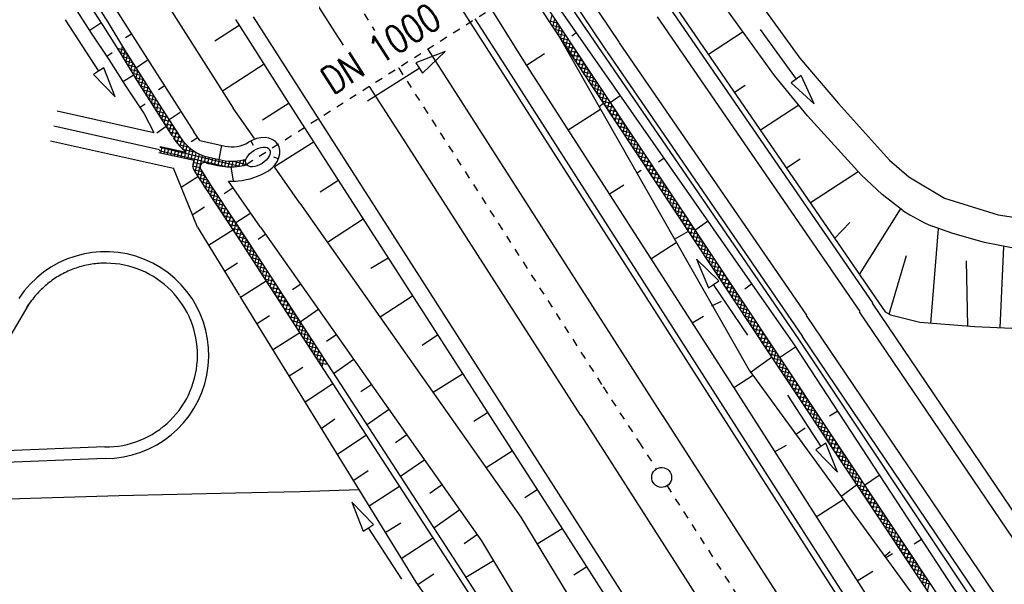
# Model space of a CAD drawing. Extents: x 448150 to 449332, y 437108 to 438384.
# Tile 48 of 172: x 448690 to 448754, y 437462 to 437499. Entities that reach past the tile are written whole.
import ezdxf

# ---------------------------------------------------------------- set-up
doc = ezdxf.new("R2010")
doc.units = 0
doc.header["$LTSCALE"] = 2
doc.header["$MEASUREMENT"] = 0
for name, pattern in [('ACAD_ISO10W100W', [0.5, 0.25, -0.25]), ('AUSGEZOGEN', [0]), ('STRICHLINIEX2', [0.5, 0.25, -0.25])]:
    doc.linetypes.add(name, pattern=pattern)
doc.layers.get('0').update_dxf_attribs({"linetype": 'AUSGEZOGEN'})
for name, color, linetype in [('DB-Bahnachse', 7, 'CONTINUOUS'), ('DB-Bestand', 8, 'CONTINUOUS'), ('DB-Boeschungen', 15, 'CONTINUOUS'), ('DB-Durchlässe', 15, 'CONTINUOUS'), ('DB-Gleisachsen', 7, 'CONTINUOUS'), ('DB-GRABEN', 15, 'AUSGEZOGEN'), ('DB-Kabelanlagen', 15, 'CONTINUOUS'), ('DB-LS-Waende', 15, 'CONTINUOUS'), ('DB-Wegboeschungen', 15, 'CONTINUOUS'), ('DB-Wege', 15, 'CONTINUOUS'), ('FBRTOP', 250, 'AUSGEZOGEN'), ('SCHLITZRINNE', 200, 'AUSGEZOGEN')]:
    doc.layers.add(name, color=color, linetype=linetype)
doc.styles.add('ROMANS', font='romans.shx', dxfattribs={"width": 0.8})

# ---------------------------------------------------------------- blocks, each defined once
blk = doc.blocks.new('*X214')
at = {"color": 0, "linetype": 'ByBlock'}
for p, q in [((-238099, -431564), (-237680, -431145)), ((-237769, -431551), (-237349, -431132)), ((-237438, -431539), (-237019, -431119)), ((-237107, -431526), (-236688, -431107)), ((-236776, -431514), (-236357, -431094)), ((-236446, -431501), (-236026, -431082)), ((-236115, -431488), (-235696, -431069)), ((-235784, -431476), (-235365, -431057)), ((-235453, -431463), (-235034, -431044)), ((-235123, -431451), (-234703, -431031)), ((-234792, -431438), (-234372, -431019)), ((-234461, -431426), (-234042, -431006)), ((-234130, -431413), (-233711, -430994)), ((-233799, -431400), (-233380, -430981)), ((-233469, -431388), (-233049, -430969)), ((-233138, -431375), (-232719, -430956)), ((-232807, -431363), (-232388, -430943)), ((-232476, -431350), (-232057, -430931)), ((-232146, -431338), (-231726, -430918)), ((-231815, -431325), (-231396, -430906)), ((-231484, -431312), (-231065, -430893)), ((-231153, -431300), (-230734, -430881)), ((-230823, -431287), (-230403, -430868)), ((-230492, -431275), (-230072, -430855)), ((-230161, -431262), (-229742, -430843)), ((-229830, -431250), (-229411, -430830)), ((-229499, -431237), (-229080, -430818)), ((-229169, -431224), (-228749, -430805)), ((-228838, -431212), (-228419, -430793)), ((-228507, -431199), (-228088, -430780)), ((-228176, -431187), (-227757, -430767)), ((-227846, -431174), (-227426, -430755)), ((-227515, -431162), (-227096, -430742)), ((-227184, -431149), (-226765, -430730)), ((-226853, -431137), (-226434, -430717)), ((-226523, -431124), (-226103, -430705)), ((-226192, -431111), (-225772, -430692)), ((-225861, -431099), (-225442, -430679)), ((-225530, -431086), (-225111, -430667)), ((-225200, -431074), (-224780, -430654)), ((-224869, -431061), (-224449, -430642)), ((-255603, -432203), (-255185, -431785)), ((-255273, -432191), (-254855, -431773)), ((-254943, -432179), (-254525, -431761)), ((-254613, -432167), (-254194, -431749)), ((-254283, -432156), (-253864, -431737)), ((-253953, -432144), (-253534, -431725)), ((-253623, -432132), (-253204, -431713)), ((-253293, -432120), (-252874, -431701)), ((-252962, -432108), (-252544, -431690)), ((-252632, -432096), (-252214, -431678)), ((-252302, -432084), (-251884, -431666)), ((-251972, -432072), (-251554, -431654)), ((-251642, -432060), (-251224, -431642)), ((-251312, -432049), (-250894, -431630)), ((-250982, -432037), (-250564, -431618)), ((-250652, -432025), (-250233, -431606)), ((-250322, -432013), (-249903, -431594)), ((-249992, -432001), (-249573, -431583)), ((-249662, -431989), (-249243, -431571)), ((-249332, -431977), (-248913, -431559)), ((-249001, -431965), (-248583, -431547)), ((-248671, -431953), (-248253, -431535)), ((-248341, -431942), (-247923, -431523)), ((-248011, -431930), (-247593, -431511)), ((-247681, -431918), (-247263, -431499)), ((-247351, -431906), (-246933, -431487)), ((-247021, -431894), (-246602, -431476)), ((-246691, -431882), (-246272, -431464)), ((-246361, -431870), (-245942, -431452)), ((-246031, -431858), (-245612, -431440)), ((-245701, -431846), (-245282, -431428)), ((-245370, -431835), (-244952, -431416)), ((-245040, -431823), (-244622, -431404)), ((-244710, -431811), (-244292, -431392)), ((-244380, -431799), (-243962, -431380)), ((-244050, -431787), (-243632, -431369)), ((-243720, -431775), (-243302, -431357)), ((-243390, -431763), (-242972, -431345)), ((-243060, -431751), (-242641, -431333)), ((-242730, -431739), (-242311, -431321)), ((-242399, -431727), (-241980, -431308)), ((-242069, -431715), (-241649, -431295)), ((-241738, -431702), (-241319, -431283)), ((-241407, -431690), (-240988, -431270)), ((-241076, -431677), (-240657, -431258)), ((-240746, -431664), (-240326, -431245)), ((-240415, -431652), (-239996, -431233)), ((-240084, -431639), (-239665, -431220)), ((-239753, -431627), (-239334, -431207)), ((-239423, -431614), (-239003, -431195)), ((-239092, -431602), (-238672, -431182)), ((-238761, -431589), (-238342, -431170)), ((-238430, -431576), (-238011, -431157)), ((-268799, -432671), (-268388, -432260)), ((-268471, -432661), (-268058, -432248)), ((-268143, -432651), (-267728, -432236)), ((-267815, -432641), (-267398, -432224)), ((-267486, -432631), (-267068, -432213)), ((-267156, -432619), (-266738, -432201)), ((-266826, -432607), (-266408, -432189)), ((-266496, -432595), (-266078, -432177)), ((-266166, -432583), (-265747, -432165)), ((-265836, -432572), (-265417, -432153)), ((-265506, -432560), (-265087, -432141)), ((-265176, -432548), (-264757, -432129)), ((-264846, -432536), (-264427, -432118)), ((-264515, -432524), (-264097, -432106)), ((-264185, -432512), (-263767, -432094)), ((-263855, -432500), (-263437, -432082)), ((-263525, -432488), (-263107, -432070)), ((-263195, -432476), (-262777, -432058)), ((-262865, -432465), (-262447, -432046)), ((-262535, -432453), (-262117, -432034)), ((-262205, -432441), (-261786, -432022)), ((-261875, -432429), (-261456, -432011)), ((-261545, -432417), (-261126, -431999)), ((-261215, -432405), (-260796, -431987)), ((-260885, -432393), (-260466, -431975)), ((-260554, -432381), (-260136, -431963)), ((-260224, -432369), (-259806, -431951)), ((-259894, -432358), (-259476, -431939)), ((-259564, -432346), (-259146, -431927)), ((-259234, -432334), (-258816, -431915)), ((-258904, -432322), (-258486, -431904)), ((-258574, -432310), (-258156, -431892)), ((-258244, -432298), (-257825, -431880)), ((-257914, -432286), (-257495, -431868)), ((-257584, -432274), (-257165, -431856)), ((-257254, -432263), (-256835, -431844)), ((-256923, -432251), (-256505, -431832)), ((-256593, -432239), (-256175, -431820)), ((-256263, -432227), (-255845, -431808)), ((-255933, -432215), (-255515, -431797))]:
    blk.add_line(p, q, dxfattribs=at)
blk = doc.blocks.new('*X215')
at = {"color": 0, "linetype": 'ByBlock'}
for p, q in [((-237318, -431534), (-237707, -431146)), ((-237012, -431523), (-237400, -431134)), ((-236705, -431511), (-237094, -431122)), ((-236398, -431499), (-236787, -431111)), ((-236092, -431488), (-236481, -431099)), ((-235785, -431476), (-236174, -431087)), ((-235479, -431464), (-235867, -431076)), ((-235172, -431453), (-235561, -431064)), ((-234866, -431441), (-235254, -431052)), ((-234559, -431429), (-234948, -431041)), ((-234253, -431418), (-234641, -431029)), ((-233946, -431406), (-234335, -431017)), ((-233640, -431394), (-234028, -431006)), ((-233333, -431383), (-233722, -430994)), ((-233026, -431371), (-233415, -430982)), ((-232720, -431359), (-233109, -430971)), ((-232413, -431348), (-232802, -430959)), ((-232107, -431336), (-232495, -430948)), ((-231800, -431324), (-232189, -430936)), ((-231494, -431313), (-231882, -430924)), ((-231187, -431301), (-231576, -430913)), ((-230881, -431290), (-231269, -430901)), ((-230574, -431278), (-230963, -430889)), ((-230268, -431266), (-230656, -430878)), ((-229961, -431255), (-230350, -430866)), ((-229654, -431243), (-230043, -430854)), ((-229348, -431231), (-229736, -430843)), ((-229041, -431220), (-229430, -430831)), ((-228735, -431208), (-229123, -430819)), ((-228428, -431196), (-228817, -430808)), ((-228122, -431185), (-228510, -430796)), ((-227815, -431173), (-228204, -430784)), ((-227509, -431161), (-227897, -430773)), ((-227202, -431150), (-227591, -430761)), ((-226895, -431138), (-227284, -430749)), ((-226589, -431126), (-226978, -430738)), ((-226282, -431115), (-226671, -430726)), ((-225976, -431103), (-226364, -430715)), ((-225669, -431092), (-226058, -430703)), ((-225363, -431080), (-225751, -430691)), ((-225056, -431068), (-225445, -430680)), ((-224750, -431057), (-225138, -430668)), ((-224443, -431045), (-224832, -430656)), ((-224137, -431033), (-224525, -430645)), ((-254815, -432175), (-255204, -431785)), ((-254508, -432164), (-254897, -431774)), ((-254201, -432153), (-254590, -431763)), ((-253894, -432141), (-254283, -431752)), ((-253586, -432130), (-253976, -431741)), ((-253279, -432119), (-253669, -431730)), ((-252972, -432108), (-253361, -431719)), ((-252665, -432097), (-253054, -431708)), ((-252358, -432086), (-252747, -431697)), ((-252051, -432075), (-252440, -431686)), ((-251744, -432064), (-252133, -431675)), ((-251436, -432053), (-251826, -431664)), ((-251129, -432042), (-251519, -431653)), ((-250822, -432031), (-251211, -431642)), ((-250515, -432020), (-250904, -431630)), ((-250208, -432009), (-250597, -431619)), ((-249901, -431998), (-250290, -431608)), ((-249594, -431987), (-249983, -431597)), ((-249286, -431976), (-249676, -431586)), ((-248979, -431965), (-249369, -431575)), ((-248672, -431953), (-249062, -431564)), ((-248365, -431942), (-248754, -431553)), ((-248058, -431931), (-248447, -431542)), ((-247751, -431920), (-248140, -431531)), ((-247444, -431909), (-247833, -431520)), ((-247136, -431898), (-247526, -431509)), ((-246829, -431887), (-247219, -431498)), ((-246522, -431876), (-246912, -431487)), ((-246215, -431865), (-246604, -431476)), ((-245908, -431854), (-246297, -431465)), ((-245601, -431843), (-245990, -431454)), ((-245294, -431832), (-245683, -431442)), ((-244987, -431821), (-245376, -431431)), ((-244679, -431810), (-245069, -431420)), ((-244372, -431799), (-244762, -431409)), ((-244065, -431788), (-244454, -431398)), ((-243758, -431776), (-244147, -431387)), ((-243451, -431765), (-243840, -431376)), ((-243144, -431754), (-243533, -431365)), ((-242837, -431743), (-243226, -431354)), ((-242529, -431732), (-242919, -431343)), ((-242223, -431721), (-242612, -431332)), ((-241916, -431709), (-242305, -431320)), ((-241610, -431697), (-241998, -431309)), ((-241303, -431686), (-241692, -431297)), ((-240997, -431674), (-241385, -431285)), ((-240690, -431662), (-241079, -431274)), ((-240384, -431651), (-240772, -431262)), ((-240077, -431639), (-240466, -431250)), ((-239771, -431627), (-240159, -431239)), ((-239464, -431616), (-239853, -431227)), ((-239157, -431604), (-239546, -431215)), ((-238851, -431592), (-239239, -431204)), ((-238544, -431581), (-238933, -431192)), ((-238238, -431569), (-238626, -431181)), ((-237931, -431557), (-238320, -431169)), ((-237625, -431546), (-238013, -431157)), ((-268642, -432666), (-269026, -432282)), ((-268334, -432657), (-268719, -432271)), ((-268025, -432647), (-268412, -432260)), ((-267716, -432638), (-268104, -432250)), ((-267408, -432628), (-267797, -432239)), ((-267100, -432617), (-267490, -432228)), ((-266793, -432606), (-267183, -432217)), ((-266486, -432595), (-266875, -432206)), ((-266179, -432584), (-266568, -432195)), ((-265872, -432573), (-266261, -432184)), ((-265565, -432562), (-265954, -432172)), ((-265258, -432551), (-265647, -432161)), ((-264950, -432540), (-265340, -432150)), ((-264643, -432529), (-265033, -432139)), ((-264336, -432518), (-264725, -432128)), ((-264029, -432507), (-264418, -432117)), ((-263722, -432495), (-264111, -432106)), ((-263415, -432484), (-263804, -432095)), ((-263108, -432473), (-263497, -432084)), ((-262800, -432462), (-263190, -432073)), ((-262493, -432451), (-262883, -432062)), ((-262186, -432440), (-262576, -432051)), ((-261879, -432429), (-262268, -432040)), ((-261572, -432418), (-261961, -432029)), ((-261265, -432407), (-261654, -432018)), ((-260958, -432396), (-261347, -432007)), ((-260651, -432385), (-261040, -431996)), ((-260343, -432374), (-260733, -431984)), ((-260036, -432363), (-260426, -431973)), ((-259729, -432352), (-260118, -431962)), ((-259422, -432341), (-259811, -431951)), ((-259115, -432330), (-259504, -431940)), ((-258808, -432318), (-259197, -431929)), ((-258501, -432307), (-258890, -431918)), ((-258193, -432296), (-258583, -431907)), ((-257886, -432285), (-258276, -431896)), ((-257579, -432274), (-257968, -431885)), ((-257272, -432263), (-257661, -431874)), ((-256965, -432252), (-257354, -431863)), ((-256658, -432241), (-257047, -431852)), ((-256351, -432230), (-256740, -431841)), ((-256043, -432219), (-256433, -431830)), ((-255736, -432208), (-256126, -431819)), ((-255429, -432197), (-255819, -431807)), ((-255122, -432186), (-255511, -431796))]:
    blk.add_line(p, q, dxfattribs=at)
blk = doc.blocks.new('*X229')
at = {"color": 0, "linetype": 'ByBlock'}
for p, q in [((-272117, -457512), (-272806, -456822)), ((-272648, -456662), (-272652, -456658)), ((-263477, -457260), (-263068, -456850)), ((-263150, -457251), (-262741, -456842)), ((-262529, -457235), (-262918, -456846)), ((-262824, -457243), (-262414, -456833)), ((-262219, -457227), (-262607, -456838)), ((-262497, -457234), (-262088, -456825)), ((-261908, -457219), (-262297, -456830)), ((-262170, -457226), (-261761, -456816)), ((-261598, -457211), (-261987, -456822)), ((-261844, -457217), (-261434, -456808)), ((-261288, -457203), (-261677, -456814)), ((-261517, -457209), (-261107, -456799)), ((-260978, -457195), (-261367, -456806)), ((-261191, -457201), (-260781, -456791)), ((-260668, -457187), (-261057, -456798)), ((-260864, -457192), (-260454, -456782)), ((-260358, -457179), (-260747, -456790)), ((-260537, -457184), (-260127, -456774)), ((-260047, -457171), (-260437, -456782)), ((-260211, -457175), (-259801, -456765)), ((-259737, -457163), (-260127, -456774)), ((-259884, -457167), (-259474, -456757)), ((-259427, -457155), (-259816, -456766)), ((-259557, -457158), (-259147, -456748)), ((-259117, -457147), (-259506, -456757)), ((-259231, -457150), (-258820, -456740)), ((-258807, -457139), (-259196, -456749)), ((-258904, -457141), (-258494, -456731)), ((-258497, -457131), (-258886, -456741)), ((-258577, -457133), (-258167, -456723)), ((-258186, -457123), (-258576, -456733)), ((-257876, -457115), (-258266, -456725)), ((-258251, -457125), (-257840, -456714)), ((-257566, -457107), (-257956, -456717)), ((-257924, -457116), (-257514, -456706)), ((-257272, -457082), (-257646, -456709)), ((-257597, -457108), (-257272, -456783)), ((-257272, -456764), (-257336, -456701)), ((-272806, -457459), (-273115, -457150)), ((-273046, -457283), (-272673, -456909)), ((-272430, -457517), (-272960, -456986)), ((-272871, -457426), (-272525, -457080)), ((-272636, -457509), (-272237, -457111)), ((-272324, -457515), (-271914, -457105)), ((-271804, -457506), (-272200, -457110)), ((-272000, -457510), (-271590, -457100)), ((-271491, -457501), (-271887, -457105)), ((-271676, -457504), (-271267, -457094)), ((-271178, -457496), (-271574, -457099)), ((-271353, -457499), (-270939, -457085)), ((-270870, -457486), (-271261, -457094)), ((-271027, -457491), (-270610, -457074)), ((-270562, -457475), (-270952, -457086)), ((-270697, -457480), (-270281, -457063)), ((-270255, -457464), (-270644, -457075)), ((-270368, -457468), (-269951, -457052)), ((-269948, -457453), (-270336, -457065)), ((-270038, -457456), (-269622, -457041)), ((-269640, -457442), (-270028, -457054)), ((-269333, -457432), (-269720, -457044)), ((-269708, -457445), (-269293, -457029)), ((-269025, -457421), (-269413, -457033)), ((-269378, -457433), (-268963, -457018)), ((-268718, -457410), (-269105, -457023)), ((-269048, -457421), (-268634, -457007)), ((-268411, -457399), (-268797, -457013)), ((-268718, -457410), (-268304, -456996)), ((-268103, -457388), (-268489, -457002)), ((-268389, -457398), (-267975, -456985)), ((-267796, -457377), (-268182, -456992)), ((-268059, -457387), (-267646, -456974)), ((-267489, -457366), (-267874, -456981)), ((-267729, -457375), (-267316, -456962)), ((-267181, -457356), (-267566, -456971)), ((-267399, -457363), (-266988, -456952)), ((-266871, -457347), (-267258, -456961)), ((-267070, -457353), (-266662, -456944)), ((-266561, -457339), (-266949, -456951)), ((-266744, -457344), (-266335, -456935)), ((-266251, -457331), (-266639, -456943)), ((-266417, -457336), (-266008, -456927)), ((-265941, -457323), (-266329, -456935)), ((-266090, -457327), (-265681, -456918)), ((-265631, -457315), (-266019, -456927)), ((-265764, -457319), (-265355, -456910)), ((-265320, -457307), (-265709, -456919)), ((-265437, -457310), (-265028, -456901)), ((-265010, -457299), (-265399, -456911)), ((-265110, -457302), (-264701, -456893)), ((-264700, -457291), (-265088, -456903)), ((-264784, -457293), (-264375, -456884)), ((-264390, -457283), (-264778, -456895)), ((-264080, -457275), (-264468, -456887)), ((-264457, -457285), (-264048, -456876)), ((-263770, -457267), (-264158, -456879)), ((-264130, -457277), (-263721, -456867)), ((-263459, -457259), (-263848, -456871)), ((-263804, -457268), (-263394, -456859)), ((-263149, -457251), (-263538, -456863)), ((-262839, -457243), (-263228, -456854))]:
    blk.add_line(p, q, dxfattribs=at)
blk = doc.blocks.new('*X230')
at = {"color": 0, "linetype": 'ByBlock'}
for p, q in [((-274142, -457424), (-273503, -456785)), ((-273397, -456868), (-273488, -456777)), ((-273240, -456706), (-273290, -456656)), ((-273084, -456544), (-273105, -456523)), ((-272927, -456383), (-272932, -456378)), ((-281922, -457567), (-281627, -457273)), ((-281548, -457626), (-281903, -457271)), ((-281663, -457626), (-281304, -457267)), ((-281227, -457629), (-281584, -457272)), ((-281346, -457628), (-280980, -457262)), ((-280907, -457631), (-281271, -457267)), ((-281030, -457630), (-280656, -457256)), ((-280586, -457633), (-280958, -457261)), ((-280714, -457632), (-280333, -457251)), ((-280266, -457635), (-280645, -457256)), ((-280398, -457634), (-280009, -457246)), ((-279946, -457637), (-280332, -457251)), ((-280082, -457637), (-279686, -457240)), ((-279625, -457640), (-280019, -457246)), ((-279766, -457639), (-279362, -457235)), ((-279310, -457636), (-279706, -457240)), ((-279448, -457639), (-279038, -457229)), ((-278998, -457630), (-279393, -457235)), ((-279124, -457633), (-278715, -457224)), ((-278686, -457624), (-279080, -457230)), ((-278799, -457627), (-278391, -457218)), ((-278374, -457618), (-278767, -457225)), ((-278475, -457620), (-278067, -457213)), ((-278061, -457613), (-278454, -457219)), ((-278151, -457614), (-277744, -457208)), ((-277749, -457607), (-278141, -457214)), ((-277437, -457601), (-277829, -457209)), ((-277826, -457608), (-277420, -457202)), ((-277124, -457595), (-277516, -457204)), ((-277502, -457602), (-277096, -457196)), ((-276811, -457590), (-277203, -457198)), ((-277178, -457596), (-276771, -457190)), ((-276498, -457585), (-276891, -457192)), ((-276854, -457591), (-276447, -457184)), ((-276185, -457580), (-276579, -457186)), ((-276531, -457586), (-276123, -457177)), ((-275872, -457574), (-276266, -457180)), ((-276207, -457580), (-275798, -457171)), ((-275559, -457569), (-275954, -457174)), ((-275884, -457575), (-275474, -457165)), ((-275246, -457564), (-275642, -457168)), ((-275560, -457569), (-275150, -457159)), ((-274937, -457555), (-275330, -457162)), ((-275236, -457564), (-274826, -457153)), ((-274647, -457527), (-275017, -457157)), ((-274908, -457553), (-274472, -457118)), ((-274375, -457480), (-274709, -457146)), ((-274548, -457512), (-274056, -457020)), ((-274120, -457418), (-274427, -457110)), ((-273878, -457342), (-274167, -457052)), ((-273710, -457191), (-273925, -456976)), ((-273553, -457029), (-273699, -456884)), ((-281862, -457630), (-281922, -457571))]:
    blk.add_line(p, q, dxfattribs=at)
blk = doc.blocks.new('*X231')
at = {"color": 0, "linetype": 'ByBlock'}
for p, q in [((-275019, -458620), (-271251, -454852)), ((-271734, -455016), (-271120, -454402)), ((-271360, -455086), (-271630, -454817)), ((-271259, -454869), (-271534, -454594)), ((-271482, -454446), (-271347, -454311)), ((-271169, -454641), (-271454, -454355)), ((-274855, -458773), (-271649, -455567)), ((-271727, -455674), (-271998, -455403)), ((-271595, -455488), (-271862, -455220)), ((-271472, -455292), (-271739, -455025)), ((-272332, -456342), (-272614, -456059)), ((-272175, -456180), (-272458, -455897)), ((-272019, -456018), (-272302, -455736)), ((-271868, -455851), (-272145, -455574)), ((-272960, -456986), (-273240, -456706)), ((-272806, -456822), (-273084, -456544)), ((-272652, -456658), (-272927, -456383)), ((-272491, -456501), (-272771, -456221)), ((-273583, -457636), (-273866, -457353)), ((-273427, -457474), (-273710, -457191)), ((-273270, -457312), (-273553, -457029)), ((-273115, -457150), (-273397, -456868)), ((-274209, -458283), (-274492, -458000)), ((-274053, -458121), (-274336, -457838)), ((-273896, -457959), (-274179, -457676)), ((-273740, -457798), (-274023, -457515)), ((-274679, -458768), (-274961, -458485)), ((-274522, -458606), (-274805, -458323)), ((-274366, -458444), (-274649, -458162))]:
    blk.add_line(p, q, dxfattribs=at)

msp = doc.modelspace()

# ---------------------------------------------------------------- hatches: boundary and pattern name
at = {"layer": 'SCHLITZRINNE'}
h = msp.add_hatch(dxfattribs=at)
h.set_pattern_fill('_USER', color=256, scale=1.5, angle=45, style=0, pattern_type=0)
h.set_pattern_definition([(0.19809, (448696.2442, 437758.0261), (-0.005186, 1.499991), [])])
edge = h.paths.add_edge_path()
edge.add_arc((450103.943, 439168.643), 1992.851, 225.253931, 225.326505)
edge.add_arc((450104.379, 439169.084), 1993.471, 225.326505, 225.685513)
edge.add_arc((450114.112, 439179.052), 2007.404, 225.685514, 226.043274)
edge.add_arc((450116.374, 439181.397), 2010.661, 226.043274, 226.400342)
edge.add_arc((450108.345, 439172.967), 1999.019, 226.400342, 226.758448)
edge.add_arc((450107.359, 439171.918), 1997.58, 226.758448, 227.116898)
edge.add_arc((450114.22, 439179.306), 2007.663, 227.116898, 227.474446)
edge.add_arc((450112.044, 439176.933), 2004.443, 227.474446, 227.83238)
edge.add_arc((450107.824, 439172.273), 1998.156, 227.83238, 228.190877)
edge.add_arc((450107.663, 439172.094), 1997.915, 228.190877, 228.549748)
edge.add_arc((450107.034, 439171.381), 1996.965, 228.549748, 228.908704)
edge.add_arc((450111.572, 439176.585), 2003.869, 228.908704, 229.265964)
edge.add_arc((450119.093, 439185.318), 2015.394, 229.265964, 229.6222)
edge.add_arc((450115.134, 439180.663), 2009.284, 229.6222, 229.979919)
edge.add_arc((450101.808, 439164.793), 1988.56, 229.979919, 230.339497)
edge.add_arc((450135.905, 439205.921), 2041.985, 230.339497, 230.699144)
edge.add_arc((450015.788, 439059.171), 1852.343, 230.699144, 231.076753)
edge.add_arc((450440.038, 439584.513), 2527.6, 231.076753, 231.41321)
edge.add_arc((449605.176, 438538.206), 1189.037, 231.413211, 231.903765)
edge.add_arc((451876.599, 441435.451), 4870.53, 231.903765, 232.054115)
edge.add_arc((449764.385, 438726.671), 1435.572, 232.054115, 232.331051)
edge.add_arc((663048.573, 714993.472), 350453.466, 232.33105148, 232.33182369)
edge.add_arc((452105.708, 441751.773), 5260.885, 232.331837, 232.33814)
edge.add_arc((1083717.784, 1260087.558), 1038995.508, 232.338139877, 232.338829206)
edge.add_arc((362297.748, 325361.769), 141749.668, 52.33595822, 52.34101086, ccw=False)
edge.add_arc((130991.073, 25697.409), 520301.522, 52.33458173, 52.33595822, ccw=False)
edge.add_arc((597397.743, 629905.021), 242982.187, 232.33379622, 232.33674373)
edge.add_arc((1091510.304, 1270060.009), 1051651.236, 232.336743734, 232.337424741)
edge.add_arc((63904.407, -61307.138), 630166.935, 52.33651599, 52.337652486, ccw=False)
edge.add_line((448950.678, 437541.271), (448965.933, 437529.496))
edge.add_arc((450103.943, 439168.643), 1993.351, 225.253931, 225.326505)
edge.add_arc((450104.379, 439169.084), 1993.971, 225.326505, 225.633952)
h = msp.add_hatch(dxfattribs=at)
h.set_pattern_fill('_USER', color=256, scale=1.5, angle=45, style=0, pattern_type=0)
h.set_pattern_definition([(1.0848, (448717.7677, 437736.8698), (-0.0283982, 1.4997312), [])])
edge = h.paths.add_edge_path()
edge.add_arc((450104.379, 439169.084), 1993.971, 225.677136, 225.685513)
edge.add_arc((450114.112, 439179.052), 2007.904, 225.685514, 226.043274)
edge.add_arc((450116.374, 439181.397), 2011.161, 226.043274, 226.348764)
edge.add_arc((450103.943, 439168.643), 1992.851, 225.253931, 225.326505)
edge.add_arc((450104.379, 439169.084), 1993.471, 225.326505, 225.685513)
edge.add_arc((450114.112, 439179.052), 2007.404, 225.685514, 226.043274)
edge.add_arc((450116.374, 439181.397), 2010.661, 226.043274, 226.400342)
edge.add_arc((450108.345, 439172.967), 1999.019, 226.400342, 226.758448)
edge.add_arc((450107.359, 439171.918), 1997.58, 226.758448, 227.116898)
edge.add_arc((450114.22, 439179.306), 2007.663, 227.116898, 227.474446)
edge.add_arc((450112.044, 439176.933), 2004.443, 227.474446, 227.83238)
edge.add_arc((450107.824, 439172.273), 1998.156, 227.83238, 228.190877)
edge.add_arc((450107.663, 439172.094), 1997.915, 228.190877, 228.549748)
edge.add_arc((450107.034, 439171.381), 1996.965, 228.549748, 228.908704)
edge.add_arc((450111.572, 439176.585), 2003.869, 228.908704, 229.265964)
edge.add_arc((450119.093, 439185.318), 2015.394, 229.265964, 229.6222)
edge.add_arc((450115.134, 439180.663), 2009.284, 229.6222, 229.979919)
edge.add_arc((450101.808, 439164.793), 1988.56, 229.979919, 230.339497)
edge.add_arc((450135.905, 439205.921), 2041.985, 230.339497, 230.699144)
edge.add_arc((450015.788, 439059.171), 1852.343, 230.699144, 231.076753)
edge.add_arc((450440.038, 439584.513), 2527.6, 231.076753, 231.41321)
edge.add_arc((449605.176, 438538.206), 1189.037, 231.413211, 231.903765)
edge.add_arc((451876.599, 441435.451), 4870.53, 231.903765, 232.054115)
edge.add_arc((449764.385, 438726.671), 1435.572, 232.054115, 232.331051)
edge.add_arc((663048.573, 714993.472), 350453.466, 232.33105148, 232.33182369)
edge.add_arc((452105.708, 441751.773), 5260.885, 232.331837, 232.33814)
edge.add_arc((1083717.784, 1260087.558), 1038995.508, 232.338139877, 232.338829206)
edge.add_arc((362297.748, 325361.769), 141749.668, 52.33595822, 52.34101086, ccw=False)
edge.add_arc((130991.073, 25697.409), 520301.522, 52.33458173, 52.33595822, ccw=False)
edge.add_arc((597397.743, 629905.021), 242982.187, 232.33379622, 232.33674373)
edge.add_arc((1091510.304, 1270060.009), 1051651.236, 232.336743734, 232.337424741)
edge.add_arc((63904.407, -61307.138), 630166.935, 52.33651599, 52.337652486, ccw=False)
edge.add_line((448950.678, 437541.271), (448965.933, 437529.496))
h = msp.add_hatch(dxfattribs=at)
h.set_pattern_fill('_USER', color=256, scale=1.5, angle=45, style=0, pattern_type=0)
h.set_pattern_definition([(1.92282, (448737.9663, 437717.5835), (-0.05033, 1.4991554), [])])
edge = h.paths.add_edge_path()
edge.add_arc((450116.374, 439181.397), 2011.161, 226.391578, 226.400342)
edge.add_arc((450108.345, 439172.967), 1999.519, 226.400342, 226.758448)
edge.add_arc((450107.359, 439171.918), 1998.08, 226.758448, 227.116898)
edge.add_arc((450114.22, 439179.306), 2008.163, 227.116898, 227.474446)
edge.add_arc((450112.044, 439176.933), 2004.943, 227.474446, 227.83238)
edge.add_arc((450107.824, 439172.273), 1998.656, 227.83238, 228.068653)
edge.add_arc((450103.943, 439168.643), 1992.851, 225.253931, 225.326505)
edge.add_arc((450104.379, 439169.084), 1993.471, 225.326505, 225.685513)
edge.add_arc((450114.112, 439179.052), 2007.404, 225.685514, 226.043274)
edge.add_arc((450116.374, 439181.397), 2010.661, 226.043274, 226.400342)
edge.add_arc((450108.345, 439172.967), 1999.019, 226.400342, 226.758448)
edge.add_arc((450107.359, 439171.918), 1997.58, 226.758448, 227.116898)
edge.add_arc((450114.22, 439179.306), 2007.663, 227.116898, 227.474446)
edge.add_arc((450112.044, 439176.933), 2004.443, 227.474446, 227.83238)
edge.add_arc((450107.824, 439172.273), 1998.156, 227.83238, 228.190877)
edge.add_arc((450107.663, 439172.094), 1997.915, 228.190877, 228.549748)
edge.add_arc((450107.034, 439171.381), 1996.965, 228.549748, 228.908704)
edge.add_arc((450111.572, 439176.585), 2003.869, 228.908704, 229.265964)
edge.add_arc((450119.093, 439185.318), 2015.394, 229.265964, 229.6222)
edge.add_arc((450115.134, 439180.663), 2009.284, 229.6222, 229.979919)
edge.add_arc((450101.808, 439164.793), 1988.56, 229.979919, 230.339497)
edge.add_arc((450135.905, 439205.921), 2041.985, 230.339497, 230.699144)
edge.add_arc((450015.788, 439059.171), 1852.343, 230.699144, 231.076753)
edge.add_arc((450440.038, 439584.513), 2527.6, 231.076753, 231.41321)
edge.add_arc((449605.176, 438538.206), 1189.037, 231.413211, 231.903765)
edge.add_arc((451876.599, 441435.451), 4870.53, 231.903765, 232.054115)
edge.add_arc((449764.385, 438726.671), 1435.572, 232.054115, 232.331051)
edge.add_arc((663048.573, 714993.472), 350453.466, 232.33105148, 232.33182369)
edge.add_arc((452105.708, 441751.773), 5260.885, 232.331837, 232.33814)
edge.add_arc((1083717.784, 1260087.558), 1038995.508, 232.338139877, 232.338829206)
edge.add_arc((362297.748, 325361.769), 141749.668, 52.33595822, 52.34101086, ccw=False)
edge.add_arc((130991.073, 25697.409), 520301.522, 52.33458173, 52.33595822, ccw=False)
edge.add_arc((597397.743, 629905.021), 242982.187, 232.33379622, 232.33674373)
edge.add_arc((1091510.304, 1270060.009), 1051651.236, 232.336743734, 232.337424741)
edge.add_arc((63904.407, -61307.138), 630166.935, 52.33651599, 52.337652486, ccw=False)
edge.add_line((448950.678, 437541.271), (448965.933, 437529.496))
h = msp.add_hatch(dxfattribs=at)
h.set_pattern_fill('_USER', color=256, scale=1.5, angle=45, style=0, pattern_type=0)
h.set_pattern_definition([(5.43336, (448830.8072, 437635.437), (-0.142032, 1.4932605), [])])
edge = h.paths.add_edge_path()
edge.add_arc((450115.134, 439180.663), 2009.784, 229.703318, 229.979919)
edge.add_arc((450101.808, 439164.793), 1989.06, 229.979919, 230.339497)
edge.add_arc((450135.905, 439205.921), 2042.485, 230.339497, 230.699144)
edge.add_arc((450015.788, 439059.171), 1852.843, 230.699144, 231.076753)
edge.add_arc((450440.038, 439584.513), 2528.1, 231.076753, 231.211068)
edge.add_arc((450103.943, 439168.643), 1992.851, 225.253931, 225.326505)
edge.add_arc((450104.379, 439169.084), 1993.471, 225.326505, 225.685513)
edge.add_arc((450114.112, 439179.052), 2007.404, 225.685514, 226.043274)
edge.add_arc((450116.374, 439181.397), 2010.661, 226.043274, 226.400342)
edge.add_arc((450108.345, 439172.967), 1999.019, 226.400342, 226.758448)
edge.add_arc((450107.359, 439171.918), 1997.58, 226.758448, 227.116898)
edge.add_arc((450114.22, 439179.306), 2007.663, 227.116898, 227.474446)
edge.add_arc((450112.044, 439176.933), 2004.443, 227.474446, 227.83238)
edge.add_arc((450107.824, 439172.273), 1998.156, 227.83238, 228.190877)
edge.add_arc((450107.663, 439172.094), 1997.915, 228.190877, 228.549748)
edge.add_arc((450107.034, 439171.381), 1996.965, 228.549748, 228.908704)
edge.add_arc((450111.572, 439176.585), 2003.869, 228.908704, 229.265964)
edge.add_arc((450119.093, 439185.318), 2015.394, 229.265964, 229.6222)
edge.add_arc((450115.134, 439180.663), 2009.284, 229.6222, 229.979919)
edge.add_arc((450101.808, 439164.793), 1988.56, 229.979919, 230.339497)
edge.add_arc((450135.905, 439205.921), 2041.985, 230.339497, 230.699144)
edge.add_arc((450015.788, 439059.171), 1852.343, 230.699144, 231.076753)
edge.add_arc((450440.038, 439584.513), 2527.6, 231.076753, 231.41321)
edge.add_arc((449605.176, 438538.206), 1189.037, 231.413211, 231.903765)
edge.add_arc((451876.599, 441435.451), 4870.53, 231.903765, 232.054115)
edge.add_arc((449764.385, 438726.671), 1435.572, 232.054115, 232.331051)
edge.add_arc((663048.573, 714993.472), 350453.466, 232.33105148, 232.33182369)
edge.add_arc((452105.708, 441751.773), 5260.885, 232.331837, 232.33814)
edge.add_arc((1083717.784, 1260087.558), 1038995.508, 232.338139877, 232.338829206)
edge.add_arc((362297.748, 325361.769), 141749.668, 52.33595822, 52.34101086, ccw=False)
edge.add_arc((130991.073, 25697.409), 520301.522, 52.33458173, 52.33595822, ccw=False)
edge.add_arc((597397.743, 629905.021), 242982.187, 232.33379622, 232.33674373)
edge.add_arc((1091510.304, 1270060.009), 1051651.236, 232.336743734, 232.337424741)
edge.add_arc((63904.407, -61307.138), 630166.935, 52.33651599, 52.337652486, ccw=False)
edge.add_line((448950.678, 437541.271), (448965.933, 437529.496))

# ---------------------------------------------------------------- linework, layer by layer
at = {"layer": 'DB-Bahnachse', "linetype": 'ACAD_ISO10W100W'}
for p, q in [((448712.69, 437499.536), (448713.379, 437498.451)), ((448714.929, 437496.012), (448714.953, 437495.975)), ((448714.953, 437495.975), (448717.125, 437492.593)), ((448717.125, 437492.593), (448728.304, 437475.169)), ((448728.304, 437475.169), (448730.628, 437471.582)), ((448730.628, 437471.582), (448731.762, 437469.811)), ((448732.463, 437468.716), (448738.335, 437459.54))]:
    msp.add_line(p, q, dxfattribs=at)
at = {"layer": 'DB-Bahnachse', "linetype": 'Continuous'}
msp.add_ellipse((448732.112, 437469.264), major_axis=(0.46, 0.46), ratio=1, start_param=4.476415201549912, end_param=10.7596005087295, dxfattribs=at)
at = {"layer": 'DB-Bestand', "linetype": 'Continuous'}
for p, q in [((448692.67, 437493.193), (448698.976, 437491.786)), ((448692.452, 437492.217), (448699.339, 437490.681)), ((448692.234, 437491.241), (448700.249, 437489.453)), ((448704.303, 437468.256), (448708.511, 437468.353)), ((448708.511, 437468.353), (448712.338, 437468.477)), ((448687.189, 437467.799), (448696.688, 437468.081)), ((448696.688, 437468.081), (448704.303, 437468.256))]:
    msp.add_line(p, q, dxfattribs=at)
at = {"layer": 'DB-Boeschungen', "linetype": 'Continuous'}
for p, q in [((448694.81, 437508.072), (448704.151, 437493.375)), ((448724.052, 437501.844), (448726.336, 437498.574)), ((448723.251, 437501.323), (448725.446, 437498.008)), ((448720.959, 437499.875), (448723.087, 437496.47)), ((448704.545, 437498.779), (448702.943, 437497.738)), ((448704.296, 437499.158), (448705.405, 437497.422)), ((448726.336, 437498.574), (448740.669, 437478.043)), ((448725.446, 437498.008), (448737.82, 437476.255)), ((448726.539, 437498.285), (448726.25, 437498.081)), ((448705.405, 437497.422), (448706.537, 437495.641)), ((448723.29, 437496.181), (448724.47, 437496.95)), ((448706.174, 437496.242), (448703.445, 437494.485)), ((448723.087, 437496.47), (448736.596, 437475.463)), ((448706.537, 437495.641), (448707.668, 437493.861)), ((448728.743, 437493.74), (448729.41, 437494.192)), ((448707.803, 437493.706), (448706.068, 437492.597)), ((448707.668, 437493.861), (448708.8, 437492.081)), ((448728.029, 437493.489), (448728.318, 437493.692)), ((448705.538, 437491.394), (448704.151, 437493.375)), ((448726.006, 437491.953), (448728.12, 437493.31)), ((448708.8, 437492.081), (448710.949, 437488.743)), ((448709.433, 437491.169), (448706.838, 437489.535)), ((448732.281, 437490.1), (448731.903, 437489.851)), ((448708.502, 437487.159), (448706.838, 437489.535)), ((448730.477, 437489.124), (448730.766, 437489.328)), ((448711.039, 437488.676), (448709.815, 437487.885)), ((448710.949, 437488.743), (448724.481, 437467.692)), ((448728.699, 437487.769), (448729.633, 437488.358)), ((448708.502, 437487.159), (448722.924, 437466.674)), ((448712.624, 437486.117), (448710.31, 437484.601)), ((448734.285, 437485.396), (448735.107, 437485.984)), ((448732.947, 437484.827), (448733.86, 437485.349)), ((448710.038, 437485.024), (448710.016, 437485.008)), ((448731.414, 437483.541), (448733.061, 437484.605)), ((448714.253, 437483.58), (448713.14, 437482.901)), ((448737.978, 437481.891), (448737.534, 437481.553)), ((448715.86, 437481.088), (448713.746, 437479.73)), ((448735.395, 437480.463), (448736.019, 437480.781)), ((448734.107, 437479.358), (448734.841, 437479.788)), ((448717.489, 437478.551), (448716.488, 437477.873)), ((448740.669, 437478.043), (448754.356, 437457.127)), ((448739.804, 437477.098), (448740.849, 437477.799)), ((448737.888, 437476.122), (448739.289, 437477.116)), ((448737.82, 437476.255), (448752.576, 437455.996)), ((448719.118, 437476.014), (448717.204, 437474.814)), ((448736.596, 437475.463), (448750.083, 437454.389)), ((448736.822, 437475.13), (448738.046, 437475.921)), ((448743.609, 437473.593), (448743.053, 437473.254)), ((448720.748, 437473.477), (448719.857, 437472.912)), ((448740.848, 437472.074), (448741.471, 437472.504)), ((448722.354, 437470.985), (448720.663, 437469.899)), ((448739.47, 437470.923), (448740.25, 437471.376)), ((448745.346, 437468.754), (448746.302, 437469.41)), ((448723.983, 437468.448), (448723.182, 437467.928)), ((448743.808, 437468.027), (448744.831, 437468.773)), ((448742.186, 437466.695), (448743.966, 437467.827)), ((448724.481, 437467.692), (448737.968, 437446.618)), ((448722.924, 437466.674), (448735.854, 437445.26)), ((448725.613, 437465.911), (448723.988, 437464.915)), ((448749.062, 437465.205), (448748.595, 437464.91)), ((448746.624, 437464.103), (448747.024, 437464.419)), ((448746.745, 437464.024), (448747.168, 437464.296)), ((448727.219, 437463.419), (448726.374, 437462.876)), ((448744.879, 437462.512), (448745.902, 437463.146))]:
    msp.add_line(p, q, dxfattribs=at)
at = {"layer": 'DB-Durchlässe', "linetype": 'STRICHLINIEX2'}
msp.add_line((448705.004, 437489.704), (448731.783, 437506.725), dxfattribs=at)
at = {"layer": 'DB-Durchlässe', "linetype": 'Continuous'}
for p, q in [((448717.974, 437497.062), (448716.072, 437496.326)), ((448716.502, 437495.651), (448717.974, 437497.062)), ((448712.913, 437493.84), (448716.287, 437495.988)), ((448716.072, 437496.326), (448716.502, 437495.651))]:
    msp.add_line(p, q, dxfattribs=at)
msp.add_ellipse((448705.764, 437490.187), major_axis=(0.76, 0.483), ratio=0.555549, dxfattribs=at)
at = {"layer": 'DB-Gleisachsen', "linetype": 'Continuous'}
for p, q in [((448709.656, 437500.093), (448710.765, 437498.357)), ((448710.765, 437498.357), (448711.325, 437497.475)), ((448716.833, 437497.24), (448719.005, 437493.858)), ((448713.024, 437494.801), (448713.028, 437494.796)), ((448713.028, 437494.796), (448715.2, 437491.414)), ((448719.005, 437493.858), (448732.173, 437473.294)), ((448715.2, 437491.414), (448726.814, 437473.311)), ((448726.831, 437473.322), (448728.709, 437470.407)), ((448732.176, 437473.296), (448732.47, 437472.828)), ((448732.47, 437472.828), (448746.002, 437451.777)), ((448728.709, 437470.407), (448742.196, 437449.333))]:
    msp.add_line(p, q, dxfattribs=at)
at = {"layer": 'DB-GRABEN', "linetype": 'Continuous'}
for p, q in [((448692.245, 437506.515), (448701.586, 437491.818)), ((448723.251, 437501.323), (448725.446, 437498.008)), ((448723.585, 437501.55), (448725.779, 437498.234)), ((448737.757, 437501.316), (448741.121, 437496.646)), ((448694.506, 437500.54), (448695.638, 437498.76)), ((448694.84, 437500.766), (448695.971, 437498.986)), ((448693.75, 437500.042), (448694.881, 437498.262)), ((448693.179, 437499.141), (448695.364, 437495.79)), ((448695.502, 437498.915), (448694.79, 437498.44)), ((448695.638, 437498.76), (448696.769, 437496.979)), ((448695.971, 437498.986), (448697.058, 437497.183)), ((448694.881, 437498.262), (448696.035, 437496.549)), ((448697.503, 437498.202), (448697.125, 437497.954)), ((448725.446, 437498.008), (448739.267, 437477.161)), ((448725.779, 437498.234), (448739.6, 437477.387)), ((448738.529, 437498.5), (448740.886, 437495.268)), ((448695.877, 437496.749), (448696.255, 437496.998)), ((448696.769, 437496.979), (448697.856, 437495.176)), ((448697.058, 437497.183), (448698.19, 437495.402)), ((448741.121, 437496.646), (448743.655, 437493.666)), ((448695.699, 437496.008), (448695.364, 437495.79)), ((448696.456, 437494.114), (448695.699, 437496.008)), ((448696.035, 437496.549), (448697.166, 437494.769)), ((448698.545, 437496.488), (448697.833, 437496.013)), ((448695.364, 437495.79), (448695.029, 437495.572)), ((448695.029, 437495.572), (448696.456, 437494.114)), ((448697.675, 437495.533), (448696.94, 437495.102)), ((448698.19, 437495.402), (448699.322, 437493.622)), ((448741.209, 437495.504), (448740.886, 437495.268)), ((448742.064, 437493.652), (448741.209, 437495.504)), ((448697.166, 437494.769), (448698.342, 437493.011)), ((448697.856, 437495.176), (448698.965, 437493.441)), ((448699.648, 437494.808), (448699.27, 437494.559)), ((448740.886, 437495.268), (448740.562, 437495.033)), ((448740.562, 437495.033), (448742.064, 437493.652)), ((448698.071, 437493.434), (448698.404, 437493.66)), ((448698.965, 437493.441), (448700.097, 437491.66)), ((448699.322, 437493.622), (448700.43, 437491.886)), ((448743.655, 437493.666), (448746.986, 437489.981)), ((448698.342, 437493.011), (448698.976, 437491.786)), ((448700.689, 437493.094), (448699.977, 437492.619)), ((448699.774, 437492.168), (448699.157, 437491.742)), ((448700.428, 437491.89), (448700.7, 437491.462)), ((448701.977, 437491.26), (448701.586, 437491.818)), ((448699.383, 437490.876), (448701.087, 437490.496)), ((448701.792, 437491.414), (448701.414, 437491.165)), ((448701.977, 437491.26), (448703.625, 437490.893)), ((448703.386, 437490.946), (448703.205, 437490.023)), ((448705.3, 437491.234), (448705.459, 437490.957)), ((448699.303, 437490.484), (448701.598, 437489.972)), ((448702.564, 437490.166), (448703.42, 437489.976)), ((448702.675, 437489.732), (448703.131, 437489.63)), ((448707.102, 437490.057), (448706.811, 437490.173)), ((448746.986, 437489.981), (448748.237, 437488.884)), ((448701.814, 437485.595), (448700.249, 437489.453)), ((448701.621, 437489.261), (448702.36, 437488.099)), ((448702.034, 437489.364), (448702.693, 437488.326)), ((448704.179, 437488.601), (448704.018, 437489.537)), ((448700.749, 437488.219), (448701.834, 437488.901)), ((448702.693, 437488.326), (448704.317, 437485.865)), ((448705.937, 437485.602), (448703.84, 437488.599)), ((448748.237, 437488.884), (448750.577, 437487.496)), ((448702.36, 437488.099), (448704.216, 437485.295)), ((448704.151, 437488.16), (448703.558, 437487.771)), ((448750.577, 437487.496), (448754.07, 437486.399)), ((448701.482, 437486.414), (448702.282, 437486.922)), ((448705.299, 437486.52), (448704.266, 437485.831)), ((448754.07, 437486.399), (448756.513, 437486.032)), ((448704.317, 437485.865), (448704.91, 437484.966)), ((448701.814, 437485.595), (448704.538, 437481.164)), ((448704.124, 437485.407), (448702.541, 437484.41)), ((448704.216, 437485.295), (448704.554, 437484.784)), ((448706.273, 437485.155), (448705.784, 437484.794)), ((448705.937, 437485.602), (448720.359, 437465.117)), ((448704.554, 437484.784), (448706.305, 437482.083)), ((448704.91, 437484.966), (448706.641, 437482.299)), ((448703.586, 437482.72), (448704.431, 437483.263)), ((448734.378, 437483.522), (448735.168, 437481.642)), ((448735.831, 437482.091), (448734.378, 437483.522)), ((448706.305, 437482.083), (448704.627, 437481.006)), ((448706.305, 437482.083), (448718.175, 437463.779)), ((448706.641, 437482.299), (448718.509, 437464.005)), ((448708.556, 437481.885), (448708.023, 437481.501)), ((448735.168, 437481.642), (448735.5, 437481.866)), ((448735.5, 437481.866), (448735.831, 437482.091)), ((448737.742, 437478.554), (448735.5, 437481.866)), ((448704.555, 437481.136), (448704.633, 437481.009)), ((448704.633, 437481.009), (448716.061, 437462.421)), ((448709.732, 437480.24), (448708.53, 437479.403)), ((448705.669, 437479.292), (448706.515, 437479.835)), ((448708.491, 437478.71), (448706.711, 437477.578)), ((448710.907, 437478.594), (448710.239, 437478.141)), ((448739.6, 437477.387), (448753.466, 437456.562)), ((448712.015, 437476.97), (448710.703, 437476.021)), ((448739.267, 437477.161), (448753.132, 437456.336)), ((448707.797, 437475.887), (448708.687, 437476.453)), ((448710.641, 437475.372), (448708.838, 437474.173)), ((448713.19, 437475.324), (448712.478, 437474.849)), ((448740.312, 437474.633), (448742.496, 437471.282)), ((448714.343, 437473.723), (448712.852, 437472.683)), ((448709.88, 437472.459), (448710.792, 437473.092)), ((448712.858, 437472.012), (448710.922, 437470.745)), ((448715.473, 437472.054), (448714.74, 437471.512)), ((448742.496, 437471.282), (448742.161, 437471.063)), ((448742.161, 437471.063), (448743.588, 437469.606)), ((448742.831, 437471.5), (448742.496, 437471.282)), ((448743.588, 437469.606), (448742.831, 437471.5)), ((448716.649, 437470.408), (448715.069, 437469.323)), ((448711.963, 437469.031), (448712.964, 437469.71)), ((448715.007, 437468.674), (448713.027, 437467.384)), ((448717.801, 437468.807), (448716.978, 437468.219)), ((448711.883, 437467.655), (448712.64, 437465.761)), ((448713.31, 437466.198), (448711.883, 437467.655)), ((448718.932, 437467.139), (448717.242, 437465.941)), ((448712.64, 437465.761), (448712.975, 437465.98)), ((448712.975, 437465.98), (448713.31, 437466.198)), ((448715.159, 437462.629), (448712.975, 437465.98)), ((448714.068, 437465.67), (448715.092, 437466.304)), ((448717.18, 437465.292), (448715.11, 437463.957)), ((448720.085, 437465.537), (448719.217, 437464.927)), ((448720.359, 437465.117), (448733.29, 437443.703)), ((448718.509, 437464.005), (448732.107, 437443.044)), ((448718.175, 437463.779), (448731.773, 437442.817)), ((448721.126, 437463.823), (448719.323, 437462.736)), ((448716.152, 437462.243), (448717.242, 437462.967)), ((448716.061, 437462.421), (448725.497, 437449.167))]:
    msp.add_line(p, q, dxfattribs=at)
for centre, major_axis, ratio, start_param, end_param in [((448703.217, 437493.094), (2.121, 2.121), 1, 2.92238, 3.707575), ((448705.764, 437490.187), (1.3, 0.826), 0.740255, -1.509643, 1.574284), ((448703.521, 437493.543), (-2.758, 2.758), 1, 1.351584, 1.682122), ((448704.073, 437492.904), (1.457, 1.457), 1, 3.707575, 4.475734), ((448702.212, 437489.637), (0.495, 0.495), 1, 1.856048, 2.922381), ((448702.287, 437489.525), (-0.212, 0.212), 1, -1.084385, 1.351583), ((448703.524, 437493.538), (2.758, 2.758), 1, 3.628004, 3.707575), ((448703.98, 437493.437), (2.758, 2.758), 1, 3.707575, 4.029216), ((448704.073, 437492.904), (2.121, 2.121), 1, 3.707575, 4.238732), ((448703.98, 437493.437), (-2.758, 2.758), 1, 2.45842, 2.626388), ((448703.98, 437493.437), (3.422, 3.422), 1, 4.029216, 4.463503), ((448703.98, 437493.437), (-3.422, 3.422), 1, 2.32731, 2.45842)]:
    msp.add_ellipse(centre, major_axis=major_axis, ratio=ratio, start_param=start_param, end_param=end_param, dxfattribs=at)
at = {"layer": 'DB-Kabelanlagen', "linetype": 'Continuous'}
for p, q in [((448718.439, 437500.808), (448719.57, 437499.028)), ((448719.927, 437499.21), (448722.099, 437495.827)), ((448719.57, 437499.028), (448721.743, 437495.645)), ((448721.743, 437495.645), (448736.118, 437473.15)), ((448722.099, 437495.827), (448736.454, 437473.364)), ((448736.118, 437473.15), (448748.7, 437453.523)), ((448736.454, 437473.364), (448749.036, 437453.737))]:
    msp.add_line(p, q, dxfattribs=at)
at = {"layer": 'DB-LS-Waende', "linetype": 'Continuous'}
msp.add_line((448705.449, 437499.331), (448733.421, 437455.624), dxfattribs=at)
at = {"layer": 'DB-Wegboeschungen', "linetype": 'Continuous'}
for p, q in [((448739.473, 437495.512), (448732.343, 437505.411)), ((448724.675, 437502.273), (448726.892, 437498.914)), ((448731.677, 437501.969), (448745.831, 437481.347)), ((448726.892, 437498.914), (448741.047, 437478.292)), ((448735.159, 437496.895), (448737.43, 437498.375)), ((448739.473, 437495.512), (448739.473, 437495.512)), ((448741.623, 437492.868), (448739.473, 437495.512)), ((448736.857, 437494.421), (448737.56, 437494.879)), ((448738.556, 437491.947), (448741.061, 437493.58)), ((448745.141, 437489.03), (448741.623, 437492.868)), ((448740.254, 437489.473), (448741.149, 437490.056)), ((448744.933, 437489.223), (448741.819, 437487.193)), ((448745.141, 437489.03), (448745.141, 437489.03)), ((448746.501, 437487.725), (448745.141, 437489.03)), ((448747.852, 437486.692), (448746.501, 437487.725)), ((448745.032, 437482.512), (448747.69, 437486.767)), ((448743.396, 437484.856), (448744.396, 437485.915)), ((448749.687, 437479.317), (448750.184, 437485.504)), ((448749.757, 437485.671), (448749.757, 437485.671)), ((448751.102, 437485.193), (448749.757, 437485.671)), ((448753.184, 437484.591), (448751.102, 437485.193)), ((448753.184, 437484.591), (448753.184, 437484.591)), ((448754.966, 437484.255), (448753.184, 437484.591)), ((448754.208, 437479.034), (448754.445, 437484.347)), ((448746.957, 437479.928), (448748.096, 437483.748)), ((448752.09, 437479.136), (448752.014, 437483.405)), ((448745.831, 437481.347), (448746.705, 437480.074)), ((448746.705, 437480.074), (448747.048, 437479.885)), ((448747.048, 437479.885), (448748.96, 437479.405)), ((448747.048, 437479.885), (448747.048, 437479.885)), ((448748.96, 437479.405), (448752.547, 437479.113)), ((448752.547, 437479.113), (448757.106, 437478.923)), ((448752.547, 437479.113), (448752.547, 437479.113)), ((448741.047, 437478.292), (448754.89, 437457.512))]:
    msp.add_line(p, q, dxfattribs=at)
msp.add_ellipse((448754.164, 437496.182), major_axis=(8.059, 8.059), ratio=1, start_param=3.340033, end_param=3.529959, dxfattribs=at)
at = {"layer": 'DB-Wege', "linetype": 'Continuous'}
for p, q in [((448725.81, 437502.933), (448729.338, 437497.66)), ((448724.979, 437502.377), (448728.507, 437497.104)), ((448732.646, 437499.909), (448745.859, 437480.652)), ((448731.822, 437499.343), (448745.034, 437480.086)), ((448729.348, 437497.646), (448741.558, 437479.849)), ((448728.524, 437497.08), (448741.292, 437478.47)), ((448690.813, 437480.568), (448688.7, 437476.994)), ((448690.996, 437480.816), (448690.715, 437480.437)), ((448745.839, 437480.63), (448795.188, 437407.633)), ((448690.715, 437480.437), (448690.656, 437480.303)), ((448745.01, 437480.07), (448794.359, 437407.073)), ((448741.545, 437479.84), (448791.874, 437405.392)), ((448741.272, 437478.457), (448791.045, 437404.832)), ((448695.772, 437471.25), (448684.836, 437470.811)), ((448695.802, 437470.501), (448684.866, 437470.061))]:
    msp.add_line(p, q, dxfattribs=at)
for centre, major_axis, start_param, end_param in [((448695.813, 437477.251), (4.773, 4.773), 3.925453, 8.059332), ((448695.821, 437477.248), (-4.244, 4.244), -0.636501, -0.47948), ((448695.821, 437477.254), (-4.24, 4.24), -0.793609, -0.636425), ((448695.821, 437477.25), (-4.243, 4.243), 4.704207, 5.489605), ((448695.823, 437477.247), (-4.245, 4.245), -0.322318, -0.165318), ((448695.822, 437477.249), (-4.243, 4.243), -0.479387, -0.322336), ((448695.825, 437477.246), (-4.246, 4.246), -0.165177, -0.008234), ((448695.819, 437477.252), (4.241, 4.241), 1.562597, 1.719736), ((448695.821, 437477.25), (4.243, 4.243), 5.489605, 6.275003), ((448695.821, 437477.25), (-4.243, 4.243), 3.133411, 3.918809), ((448695.821, 437477.25), (-4.243, 4.243), 2.348013, 3.133411)]:
    msp.add_ellipse(centre, major_axis=major_axis, ratio=1, start_param=start_param, end_param=end_param, dxfattribs=at)
at = {"layer": 'FBRTOP'}
for points in [[(448902.917, 437602.137, 0.000003), (448912.812, 437594.5, -0.000022), (448922.707, 437586.863, -0.000006), (448932.602, 437579.224, 0.000013), (448942.498, 437571.586, 0.000003), (448952.392, 437563.949, -0.000005), (448962.287, 437556.312, -0.000002), (448991.973, 437533.398, 0.000001), (449021.658, 437510.484, 0), (449059.524, 437481.257, 0), (449100.819, 437449.382, 0.000002), (449140.4, 437418.831, -0.000003), (449179.981, 437388.28, -0.000002), (449197.089, 437375.075, 0.000004)], [(448854.075, 437596.848, 0.002141), (448862.115, 437590.489, 0.000656), (448872.248, 437582.566, 0.001208), (448877.762, 437578.288, 0.000003), (448881.526, 437575.382, 0.000028), (448881.988, 437575.026, 0.000003), (448891.884, 437567.387, -0.000022), (448901.78, 437559.749, -0.000006), (448911.675, 437552.112, 0.000013), (448921.57, 437544.474, 0.000003), (448931.465, 437536.836, -0.000005), (448941.36, 437529.199, 0), (448949.808, 437522.678, 0.000001)]]:
    msp.add_lwpolyline(points, format="xyb", dxfattribs=at)
at = {"layer": 'FBRTOP', "const_width": 0.5}
for points in [[(448889.562, 437593.497, 0.000003), (448893.294, 437590.616, 0.000028), (448893.751, 437590.263, 0.000003), (448903.647, 437582.626, -0.000022), (448913.542, 437574.988, -0.000006), (448923.437, 437567.35, 0.000013), (448933.332, 437559.712, 0.000003), (448943.227, 437552.075, -0.000005), (448953.122, 437544.437, -0.000002), (448982.808, 437521.524, 0.000001), (449012.493, 437498.61, 0), (449050.358, 437469.383, 0), (449091.654, 437437.508, 0.000002), (449131.235, 437406.957, -0.000003), (449170.816, 437376.406, -0.000001), (449185.277, 437365.244, 0.000004)], [(448901.097, 437599.778, 0.000003), (448910.992, 437592.141, -0.000022), (448920.886, 437584.504, -0.000006), (448930.781, 437576.866, 0.000013), (448940.677, 437569.227, 0.000003), (448950.572, 437561.59, -0.000005), (448960.466, 437553.953, -0.000002), (448990.152, 437531.039)], [(449098.999, 437447.023, 0.000002), (449138.58, 437416.472, -0.000003), (449178.161, 437385.922, -0.000002), (449194.742, 437373.122, 0.000004)]]:
    msp.add_lwpolyline(points, format="xyb", dxfattribs=at)
at = {"layer": 'SCHLITZRINNE'}
msp.add_lwpolyline([(448881.628, 437594.59, 0.001208), (448887.11, 437590.337, 0.000003), (448890.849, 437587.45, 0.000028), (448891.307, 437587.097, 0.000003), (448901.202, 437579.459, -0.000022), (448911.098, 437571.822, -0.000006), (448920.993, 437564.184, 0.000013), (448930.888, 437556.546, 0.000003), (448940.783, 437548.908, -0.000005), (448950.678, 437541.271, -0.000001), (448965.933, 437529.496, 0.000001)], format="xyb", dxfattribs=at)

# ---------------------------------------------------------------- block references
at = {"layer": 'DB-GRABEN', "linetype": 'Continuous', "xscale": 0.0009999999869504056, "yscale": 0.0009999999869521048, "zscale": 0.001, "rotation": 301.4796983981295}
for name in ['*X214', '*X215', '*X230', '*X231', '*X229']:
    msp.add_blockref(name, (449234.109, 437495.771), dxfattribs=at)

# ---------------------------------------------------------------- texts
at = {"layer": 'DB-Durchlässe', "linetype": 'Continuous', "style": 'ROMANS', "oblique": 0, "width": 0.8}
msp.add_text('DN 1000', height=1.8, rotation=32.4797, dxfattribs=at).set_placement((448710.655, 437494.205))

doc.saveas('drawing.dxf')
